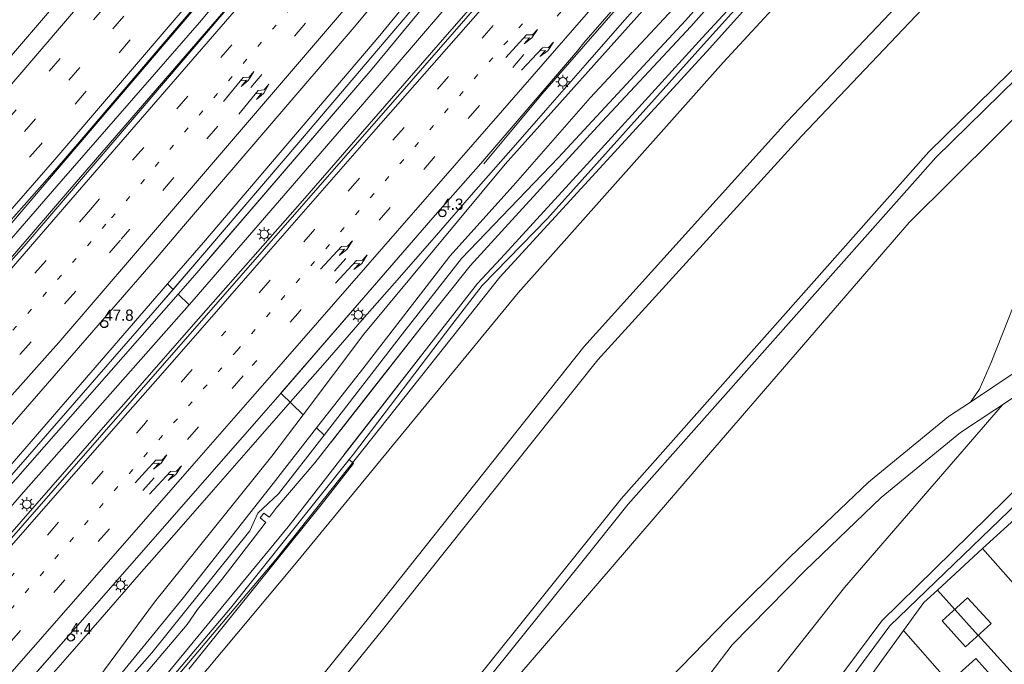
# Model space of a CAD drawing. Header units: metres. Extents: x 83575 to 86200, y 450600 to 453750.
# Tile 34 of 94: x 84577 to 84752, y 451676 to 451790. Entities that reach past the tile are written whole.
import ezdxf
from ezdxf.enums import TextEntityAlignment as Align

# ---------------------------------------------------------------- set-up
doc = ezdxf.new("R2010")
doc.units = ezdxf.units.M
doc.linetypes.add('13strp', pattern=[4, 1, -3])
doc.linetypes.add('39strp', pattern=[12, 3, -9])
for name, color, linetype, lineweight in [('gr-bs-geleiderail', 253, 'geleiderail', 18), ('gw-bs-grondwerklijn', 253, 'Continuous', 18), ('kd-bs-kadastralegrens', 253, 'Continuous', 18), ('mk-bs-13streep 0.45', 253, '13strp', 18), ('mk-bs-39streep 0.15', 253, '39strp', 18), ('mk-bs-pijlre750', 253, 'Continuous', 18), ('mk-bs-streep 0.15', 253, 'Continuous', 18), ('og-bs-bebouwing', 253, 'Continuous', 18), ('vh-bs-randverharding', 253, 'Continuous', 18), ('wm-bs-hectometerbord text', 253, 'Continuous', 18), ('wm-bs-lichtmast', 253, 'Continuous', 18), ('wm-bs-lijnverlich', 253, 'lijnverlich', 18)]:
    doc.layers.add(name, color=color, linetype=linetype, lineweight=lineweight)
doc.styles.add('rtw_iso', font='iso-rtw.shx')
doc.linetypes.add('geleiderail', pattern='A,2,-1,[175,RTW.shx,S=0.5,R=0,X=0,Y=0],-1', length=4)
doc.linetypes.add('lijnverlich', pattern='A,0,-5,[22,RTW.shx,S=1,R=0,X=-0.625,Y=0],2.5,-0.5,[3,RTW.shx,S=0.5,R=0,X=0,Y=0],-0.5,2.5,[22,RTW.shx,S=1,R=180,X=0.625,Y=0],-5', length=16)

# ---------------------------------------------------------------- blocks, each defined once
blk = doc.blocks.new('pijlr-flat-9')
at = {"layer": 'mk-bs-pijlre750'}
for p, q in [((0, 0), (3.7, 4.01)), ((4.25, 3.5), (3.19, 3.45)), ((3.26, 2.43), (4.25, 3.5)), ((4.76, 4.05), (3.7, 4.01)), ((5.64, 5), (4.64, 3.48)), ((5.64, 5), (4.76, 4.05)), ((4.64, 3.48), (3.26, 2.43))]:
    blk.add_line(p, q, dxfattribs=at)
blk = doc.blocks.new('pijlr-flat-45')
at = {"layer": 'mk-bs-pijlre750'}
for p, q in [((0, 0), (3.7, 4.01)), ((4.25, 3.5), (3.19, 3.45)), ((3.26, 2.43), (4.25, 3.5)), ((4.76, 4.05), (3.7, 4.01)), ((5.64, 5), (4.64, 3.48)), ((5.64, 5), (4.76, 4.05)), ((4.64, 3.48), (3.26, 2.43))]:
    blk.add_line(p, q, dxfattribs=at)
blk = doc.blocks.new('pijlr-flat-58')
at = {"layer": 'mk-bs-pijlre750'}
for p, q in [((0, 0), (3.7, 4)), ((4.76, 4.04), (3.7, 4)), ((5.65, 4.99), (4.64, 3.47)), ((5.65, 4.99), (4.76, 4.04)), ((4.25, 3.49), (3.19, 3.45)), ((3.27, 2.43), (4.25, 3.49)), ((4.64, 3.47), (3.27, 2.43))]:
    blk.add_line(p, q, dxfattribs=at)
blk = doc.blocks.new('pijlr-flat-59')
at = {"layer": 'mk-bs-pijlre750'}
for p, q in [((5.35, 5.31), (4.44, 3.73)), ((5.35, 5.31), (4.52, 4.31)), ((0, 0), (3.47, 4.21)), ((4.05, 3.73), (2.99, 3.63)), ((3.12, 2.61), (4.05, 3.73)), ((4.44, 3.73), (3.12, 2.61)), ((4.52, 4.31), (3.47, 4.21))]:
    blk.add_line(p, q, dxfattribs=at)
blk = doc.blocks.new('pijlr-flat-60')
at = {"layer": 'mk-bs-pijlre750'}
for p, q in [((0, 0), (3.7, 4.01)), ((4.25, 3.5), (3.19, 3.45)), ((3.26, 2.43), (4.25, 3.5)), ((4.76, 4.05), (3.7, 4.01)), ((5.64, 5), (4.64, 3.48)), ((5.64, 5), (4.76, 4.05)), ((4.64, 3.48), (3.26, 2.43))]:
    blk.add_line(p, q, dxfattribs=at)
blk = doc.blocks.new('pijlr-flat-78')
at = {"layer": 'mk-bs-pijlre750'}
for p, q in [((0, 0), (3.7, 4)), ((4.76, 4.04), (3.7, 4)), ((5.65, 4.99), (4.64, 3.47)), ((5.65, 4.99), (4.76, 4.04)), ((4.25, 3.49), (3.19, 3.45)), ((3.27, 2.43), (4.25, 3.49)), ((4.64, 3.47), (3.27, 2.43))]:
    blk.add_line(p, q, dxfattribs=at)
blk = doc.blocks.new('pijlr-flat-95')
at = {"layer": 'mk-bs-pijlre750'}
for p, q in [((0, 0), (3.7, 4.01)), ((4.25, 3.5), (3.19, 3.45)), ((3.26, 2.43), (4.25, 3.5)), ((4.76, 4.05), (3.7, 4.01)), ((5.64, 5), (4.64, 3.48)), ((5.64, 5), (4.76, 4.05)), ((4.64, 3.48), (3.26, 2.43))]:
    blk.add_line(p, q, dxfattribs=at)
blk = doc.blocks.new('pijlr-flat-110')
at = {"layer": 'mk-bs-pijlre750'}
for p, q in [((5.35, 5.31), (4.44, 3.73)), ((5.35, 5.31), (4.52, 4.31)), ((0, 0), (3.47, 4.21)), ((4.05, 3.73), (2.99, 3.63)), ((3.12, 2.61), (4.05, 3.73)), ((4.44, 3.73), (3.12, 2.61)), ((4.52, 4.31), (3.47, 4.21))]:
    blk.add_line(p, q, dxfattribs=at)
blk = doc.blocks.new('HMP1-flat-58')
at = {"color": 253}
blk.add_circle((0, 0), 0.625, dxfattribs=at)
blk = doc.blocks.new('HMP1-flat-59')
at = {"color": 253}
blk.add_circle((0, 0), 0.625, dxfattribs=at)
blk = doc.blocks.new('HMP1-flat-61')
at = {"color": 253}
blk.add_circle((0, 0), 0.625, dxfattribs=at)
blk = doc.blocks.new('lantaarnpaal-flat-19')
at = {"layer": 'wm-bs-lichtmast'}
for p, q in [((-0.75, 0), (-1.25, 0)), ((-0.88, 0.88), (-0.53, 0.53)), ((0, 0.75), (0, 1.25)), ((0.53, 0.53), (0.88, 0.88)), ((0.75, 0), (1.25, 0)), ((-0.53, -0.53), (-0.88, -0.88)), ((0, -0.75), (0, -1.25)), ((0.53, -0.53), (0.88, -0.88))]:
    blk.add_line(p, q, dxfattribs=at)
blk.add_circle((0, 0), 0.75, dxfattribs=at)
blk = doc.blocks.new('lantaarnpaal-flat-76')
at = {"layer": 'wm-bs-lichtmast'}
for p, q in [((-0.75, 0), (-1.25, 0)), ((-0.88, 0.88), (-0.53, 0.53)), ((0, 0.75), (0, 1.25)), ((0.53, 0.53), (0.88, 0.88)), ((0.75, 0), (1.25, 0)), ((-0.53, -0.53), (-0.88, -0.88)), ((0, -0.75), (0, -1.25)), ((0.53, -0.53), (0.88, -0.88))]:
    blk.add_line(p, q, dxfattribs=at)
blk.add_circle((0, 0), 0.75, dxfattribs=at)
blk = doc.blocks.new('lantaarnpaal-flat-78')
at = {"layer": 'wm-bs-lichtmast'}
for p, q in [((-0.75, 0), (-1.25, 0)), ((-0.88, 0.88), (-0.53, 0.53)), ((0, 0.75), (0, 1.25)), ((0.53, 0.53), (0.88, 0.88)), ((0.75, 0), (1.25, 0)), ((-0.53, -0.53), (-0.88, -0.88)), ((0, -0.75), (0, -1.25)), ((0.53, -0.53), (0.88, -0.88))]:
    blk.add_line(p, q, dxfattribs=at)
blk.add_circle((0, 0), 0.75, dxfattribs=at)
blk = doc.blocks.new('lantaarnpaal-flat-166')
at = {"layer": 'wm-bs-lichtmast'}
for p, q in [((-0.75, 0), (-1.25, 0)), ((-0.88, 0.88), (-0.53, 0.53)), ((0, 0.75), (0, 1.25)), ((0.53, 0.53), (0.88, 0.88)), ((0.75, 0), (1.25, 0)), ((-0.53, -0.53), (-0.88, -0.88)), ((0, -0.75), (0, -1.25)), ((0.53, -0.53), (0.88, -0.88))]:
    blk.add_line(p, q, dxfattribs=at)
blk.add_circle((0, 0), 0.75, dxfattribs=at)
blk = doc.blocks.new('lantaarnpaal-flat-167')
at = {"layer": 'wm-bs-lichtmast'}
for p, q in [((-0.75, 0), (-1.25, 0)), ((-0.88, 0.88), (-0.53, 0.53)), ((0, 0.75), (0, 1.25)), ((0.53, 0.53), (0.88, 0.88)), ((0.75, 0), (1.25, 0)), ((-0.53, -0.53), (-0.88, -0.88)), ((0, -0.75), (0, -1.25)), ((0.53, -0.53), (0.88, -0.88))]:
    blk.add_line(p, q, dxfattribs=at)
blk.add_circle((0, 0), 0.75, dxfattribs=at)

msp = doc.modelspace()

# ---------------------------------------------------------------- linework, layer by layer
at = {"layer": 'gr-bs-geleiderail', "flags": 128}
for points in [[(84811.11, 452044.75), (84798.18, 452027.96), (84768.84, 451990.05), (84735.91, 451948.06), (84709.46, 451914.78), (84683.54, 451882.51), (84646.15, 451837), (84619.96, 451805.55), (84583.43, 451762.68)], [(84814.16, 452041.79), (84810.35, 452036.81), (84771.32, 451986.45), (84724.44, 451926.75), (84672.6, 451862.37), (84648.95, 451833.69), (84618.12, 451796.72), (84586.34, 451759.87)], [(84609.57, 451737.41), (84627.54, 451757.88), (84652.79, 451786.9), (84674.44, 451811.72), (84706.14, 451848.06)], [(84729.99, 451844.69), (84717.27, 451831.06), (84688.35, 451797.91), (84670.04, 451776.85), (84659.7, 451764.46)], [(84583.43, 451762.68), (84572.33, 451749.65), (84566.8, 451743.45), (84528.02, 451699.9), (84480.85, 451648.7), (84433.7, 451599.57), (84412.16, 451577.66), (84393.23, 451558.92), (84375.07, 451541.41), (84354.66, 451521.82), (84353.19, 451520.45), (84333.36, 451502.02), (84317.68, 451487.6), (84314.87, 451485.13)], [(84586.34, 451759.87), (84570.03, 451740.96), (84566.79, 451737.21), (84508.08, 451671.72), (84442.03, 451601.93), (84414.84, 451574.57), (84386.43, 451546.49), (84356.18, 451517.7), (84350.62, 451512.41), (84326.88, 451490.5), (84317.76, 451482.24)], [(84609.57, 451737.41), (84595.41, 451721.29), (84593.91, 451719.58), (84556.17, 451676.4), (84522.83, 451638.26), (84498.19, 451610.13), (84468.14, 451575.69), (84441.07, 451544.54), (84431.36, 451533.54), (84420.92, 451521.61), (84406.04, 451504.46), (84390.23, 451486.32), (84389.15, 451485.08), (84373.61, 451467.25), (84359.04, 451450.84), (84354.38, 451445.62)]]:
    msp.add_lwpolyline(points, dxfattribs=at)
at = {"layer": 'gw-bs-grondwerklijn'}
for p, q in [((84699.19, 451784.32), (84741.11, 451831.13)), ((84662.54, 451744.34), (84699.19, 451784.32)), ((84622.86, 451694.27), (84662.54, 451744.34)), ((84748.11, 451696.2), (84755.1, 451702.63)), ((84740.1, 451688.85), (84748.11, 451696.2)), ((84588.78, 451654.08), (84622.86, 451694.27)), ((84675.6, 451694.53), (84639.82, 451650)), ((84641.87, 451650), (84676.82, 451693.49)), ((84728.21, 451673.6), (84734.08, 451681.66))]:
    msp.add_line(p, q, dxfattribs=at)
at = {"layer": 'gw-bs-grondwerklijn', "flags": 128}
for points in [[(84623.71, 451723.75), (84651.05, 451755.34), (84659.15, 451764.52), (84676.28, 451784.46), (84677.44, 451785.9), (84690.04, 451800.42), (84708.75, 451821.68), (84725.37, 451840.24), (84742.79, 451859.54), (84763.45, 451882.18), (84782.18, 451901.47), (84799.06, 451918.35), (84818.09, 451936.54), (84836.93, 451954.02), (84855.37, 451970.91), (84872.16, 451985.4)], [(84874.44, 451983.18), (84874.44, 451983.18), (84859.66, 451970.1), (84838.63, 451950.93), (84817.92, 451931.49), (84798.28, 451912.78), (84778.7, 451893.31), (84759.66, 451873.27), (84742.28, 451854.14), (84724.52, 451833.51), (84711.4, 451818.42), (84690.37, 451794.48), (84663.5, 451764.39), (84638.42, 451734.24), (84627.66, 451719.93)], [(84631.38, 451716.33), (84630.05, 451717.62), (84638.24, 451728.08), (84653.69, 451748.07), (84664.92, 451760.53), (84678.54, 451776.15), (84693.24, 451791.94), (84711.34, 451812.99), (84733.21, 451836.78), (84756.97, 451863.56), (84770.99, 451877.86), (84786.65, 451892.33), (84813.35, 451917.75), (84830.84, 451934), (84854.06, 451954.6), (84872.94, 451970.29), (84880.97, 451976.84)], [(84631.38, 451716.33), (84645.31, 451734.31), (84655.77, 451747.63), (84672.93, 451765.56), (84695.43, 451789.86), (84712.46, 451808.99), (84735.05, 451834.38), (84756.67, 451857.79), (84776.24, 451878.13), (84797.99, 451899.62), (84819.38, 451919.76), (84842.66, 451940.46), (84864.86, 451959.41), (84883.38, 451974.49)], [(84884.36, 451973.53), (84871.85, 451963.64), (84854.79, 451949.39), (84837.62, 451934.57), (84823.51, 451921.88), (84807.63, 451906.95), (84793.31, 451893.38), (84777.47, 451877.58), (84758.67, 451858.1), (84738.45, 451836.24), (84716.01, 451810.89), (84696.4, 451788.82), (84679.86, 451771.08), (84665.3, 451755.16), (84657.25, 451746.35), (84648.65, 451735.53), (84632.65, 451715.1)], [(84883.33, 451974.54), (84883.38, 451974.49), (84864.86, 451959.41), (84842.66, 451940.46), (84819.38, 451919.76), (84797.99, 451899.62), (84776.24, 451878.13), (84756.67, 451857.79), (84735.05, 451834.38), (84712.46, 451808.99), (84695.43, 451789.86), (84672.93, 451765.56), (84655.77, 451747.63), (84645.31, 451734.31)], [(84634.96, 451712.87), (84650.38, 451732.69), (84658.57, 451743.2), (84662.7, 451747.67), (84680.57, 451767.15), (84698.37, 451786.76), (84706.55, 451795.63), (84723.17, 451814.59), (84742.05, 451835.74), (84756.02, 451850.98), (84772.48, 451868.24), (84788.74, 451884.8), (84807.19, 451902.38), (84829.05, 451922.65), (84845.55, 451937.31), (84868.83, 451957.09)], [(84870.13, 451956.99), (84840.84, 451931.88), (84813.69, 451907.16), (84785.24, 451879.73), (84764.26, 451858.14), (84720.81, 451810.22), (84699.17, 451786.18), (84670.96, 451754.77), (84659.38, 451742.87), (84654.04, 451735.89), (84636.57, 451712.93), (84635.84, 451712.02)], [(84651.11, 451796.78), (84626.57, 451767.82), (84604.64, 451742.18), (84603.65, 451743.14), (84610, 451750.47), (84641.25, 451787.21), (84666.12, 451817.66)], [(84658.35, 451798.49), (84638.28, 451775.04), (84607.92, 451739.99), (84607.45, 451739.46), (84605.51, 451741.34), (84608.47, 451744.72), (84639.89, 451781.26), (84668.18, 451815.59)], [(84578.9, 451669), (84585.48, 451676.53), (84592.06, 451684.06), (84598.64, 451691.59), (84605.23, 451699.11), (84611.81, 451706.64), (84618.39, 451714.17), (84624.98, 451721.7), (84631.56, 451729.22), (84638.14, 451736.75), (84644.73, 451744.28), (84651.31, 451751.81), (84657.89, 451759.33), (84664.48, 451766.86), (84671.06, 451774.39), (84677.64, 451781.92), (84684.22, 451789.44), (84690.81, 451796.97)], [(84571.94, 451703.16), (84563.25, 451692.4), (84530.06, 451655.68), (84528.16, 451655.82), (84527.73, 451657.2), (84543.23, 451674.32), (84569.6, 451703.83), (84603.65, 451743.14), (84604.64, 451742.18), (84602.22, 451739.35), (84573.21, 451706.08), (84541.85, 451670.87), (84529.3, 451657.39), (84529.41, 451656.67), (84530.01, 451656.56), (84539.2, 451666.5)], [(84563.25, 451692.4), (84571.94, 451703.16), (84605.51, 451741.34), (84607.45, 451739.46), (84578.1, 451706.24), (84553.53, 451677.83), (84529.85, 451650.69), (84504.92, 451622.75), (84484.34, 451601.59), (84464.02, 451580.46), (84441.94, 451557.02), (84437.46, 451552.41), (84425.21, 451539.84), (84412.76, 451527.01), (84414.75, 451531.52), (84422.09, 451540.13), (84432.56, 451550.89), (84435.92, 451554.26), (84440.82, 451559.17), (84455.42, 451574.76), (84468.72, 451589.15), (84492.77, 451613.31), (84526.38, 451650.05)], [(84557.04, 451647.63), (84590.2, 451685.46), (84623.59, 451723.6), (84623.71, 451723.75), (84627.66, 451719.93), (84622.15, 451712.59), (84601.34, 451686.7), (84588.45, 451669.28)], [(84589.01, 451666.15), (84606.48, 451687.52), (84622.34, 451707.76), (84630.05, 451717.62), (84631.38, 451716.33), (84623.32, 451705.93), (84619.67, 451702.51), (84618.22, 451699.35), (84600.86, 451677.75), (84585.14, 451659.86)], [(84598.23, 451666.09), (84614.79, 451685.64), (84635.84, 451712.02), (84636.57, 451711.31), (84630.89, 451703.97), (84607.42, 451674.84)]]:
    msp.add_lwpolyline(points, dxfattribs=at)
at = {"layer": 'gw-bs-grondwerklijn'}
for points in [[(84850, 451927.07), (84819.49, 451900), (84779.15, 451860.6), (84743.63, 451827.41), (84702.14, 451782.4), (84665.79, 451741.58), (84626.5, 451693.73), (84589.95, 451650)], [(84610.95, 451749.56), (84626.57, 451767.82), (84651.11, 451796.78), (84667.46, 451816.14), (84686.83, 451839.86), (84714.43, 451873.52), (84739.3, 451902.95)], [(84740.01, 451902.34), (84720.11, 451879.27), (84699.53, 451854.07), (84677.63, 451827.3), (84668.18, 451815.59), (84639.89, 451781.26), (84611.92, 451748.73)], [(84850, 451900.29), (84833.09, 451886.64), (84791.22, 451848.04), (84752.33, 451812.93), (84713.38, 451771.86), (84677.41, 451731.96), (84639.05, 451683.58), (84611.95, 451650)], [(84850, 451895.86), (84835.55, 451884.01), (84793.18, 451845.42), (84754.3, 451809.73), (84715.99, 451769.33), (84679.92, 451729.71), (84641.75, 451681.79), (84616.01, 451650)], [(84640.16, 451724.69), (84648.65, 451735.53), (84657.25, 451746.35), (84665.3, 451755.16), (84679.86, 451771.08), (84696.4, 451788.82), (84716.01, 451810.89), (84738.45, 451836.24), (84758.67, 451858.1), (84773.69, 451873.67)], [(84775.94, 451871.76), (84772.48, 451868.24), (84756.02, 451850.98), (84742.05, 451835.74), (84723.17, 451814.59), (84706.55, 451795.63), (84698.37, 451786.76), (84680.57, 451767.15), (84662.7, 451747.67), (84658.57, 451743.2), (84650.38, 451732.69), (84642.57, 451722.64)], [(84850, 451866.11), (84846.08, 451863.04), (84778.74, 451805.97), (84738.55, 451766.55), (84684.06, 451705.06), (84675.6, 451694.53)], [(84676.82, 451693.49), (84685.31, 451704.06), (84739.8, 451765.54), (84779.99, 451804.97), (84847.15, 451861.89)], [(84796.39, 451811.82), (84773.64, 451792.33), (84735.08, 451754.01), (84699.49, 451712.82), (84660.97, 451668.04), (84647.77, 451650)], [(84605.51, 451741.34), (84571.94, 451703.16), (84539.2, 451666.5), (84530.01, 451656.56), (84529.41, 451656.67), (84529.3, 451657.39), (84541.85, 451670.87), (84573.21, 451706.08), (84602.22, 451739.35), (84610.95, 451749.56)], [(84611.92, 451748.73), (84608.47, 451744.72), (84605.51, 451741.34)], [(84705.34, 451650), (84730.22, 451683.37), (84767.78, 451720.21), (84781.53, 451732.34), (84781.93, 451732.46), (84782.54, 451732.32), (84782.96, 451731.85), (84783.02, 451731.22), (84782.7, 451730.68), (84769.01, 451718.48), (84731.66, 451682.52), (84707.67, 451650)], [(84578.62, 451650), (84579.69, 451651.22), (84598.82, 451673), (84607.12, 451682.75), (84608.97, 451685.39), (84613.24, 451690.72), (84619.21, 451698.49), (84620.95, 451700.69), (84621.07, 451700.85), (84620.03, 451701.69), (84620.7, 451702.47), (84621.65, 451701.76), (84621.76, 451701.92), (84622.86, 451703.34), (84629.76, 451711.4), (84640.16, 451724.69)], [(84642.57, 451722.64), (84625, 451700.07), (84603.2, 451673.59), (84582.62, 451650)], [(84751.62, 451721.69), (84723.6, 451689.29), (84692.55, 451650)], [(84734.08, 451681.66), (84737.71, 451686.65), (84740.1, 451688.85)]]:
    msp.add_lwpolyline(points, dxfattribs=at)
at = {"layer": 'kd-bs-kadastralegrens'}
for p, q in [((84748.11, 451696.2), (84757.8, 451685.23)), ((84743.18, 451685.42), (84740.1, 451688.85)), ((84734.08, 451681.66), (84742.2, 451672.45))]:
    msp.add_line(p, q, dxfattribs=at)
msp.add_lwpolyline([(84761.58, 451664.9), (84755.75, 451671.49), (84747.34, 451680.83)], dxfattribs=at)
at = {"layer": 'mk-bs-13streep 0.45', "flags": 128}
for points in [[(84820.54, 452035.59), (84798.71, 452007.38), (84772.24, 451973.31), (84743.12, 451936.3), (84718.65, 451905.61), (84698.87, 451880.98), (84673.89, 451850.44), (84654.93, 451827.27), (84633.06, 451800.94), (84592.72, 451753.71)], [(84615.9, 451731.3), (84645.78, 451765.52), (84680.07, 451804.73), (84692.42, 451818.8), (84710.63, 451839.73), (84723.67, 451854.67), (84736.73, 451869.41), (84747.34, 451881.29), (84758.77, 451893.74)], [(84592.72, 451753.71), (84590.64, 451751.27), (84576.87, 451735.66), (84542.38, 451696.54), (84496.69, 451646.7), (84448.74, 451596.28), (84421.65, 451568.9), (84408.61, 451555.97), (84390.64, 451538.29), (84364.85, 451513.62), (84362.75, 451511.65), (84338.4, 451488.86)], [(84615.9, 451731.3), (84606.88, 451720.97), (84602.42, 451715.86), (84560.23, 451667.52), (84518.72, 451620.09), (84481.23, 451577.2), (84449.88, 451541.43), (84432.78, 451521.74), (84416.07, 451502.63), (84400.42, 451484.83), (84396.59, 451480.46), (84384.58, 451466.78), (84368.71, 451448.67), (84360.59, 451439.41), (84353.92, 451431.82), (84331.78, 451406.41), (84308.82, 451380.16), (84271, 451336.88)]]:
    msp.add_lwpolyline(points, dxfattribs=at)
at = {"layer": 'mk-bs-39streep 0.15', "flags": 128}
for points in [[(84574.85, 451771.76), (84598.88, 451799.73), (84631.53, 451838.74), (84661.6, 451875.28), (84689.54, 451910.34), (84706.23, 451931.49), (84725.89, 451957.26), (84741.99, 451978.71), (84756.04, 451998.26), (84769.35, 452017.43), (84782.22, 452036.46), (84795.34, 452057.03)], [(84807.52, 452048.24), (84786.59, 452020.9), (84762.67, 451990.18), (84733.03, 451952.43), (84703.32, 451915.18), (84673.31, 451877.96), (84642.87, 451840.96), (84612.23, 451804.26), (84581.16, 451767.88)], [(84817.84, 452038.21), (84811.25, 452029.62), (84775.1, 451982.96), (84723.83, 451918.01), (84671.34, 451853.1), (84652.07, 451829.75), (84626.01, 451798.33), (84589.97, 451756.36)], [(84824.07, 452032.15), (84803.43, 452005.93), (84753.38, 451942.64), (84707.09, 451885.11), (84677.06, 451848.31), (84657.44, 451824.41), (84639.41, 451802.61), (84595.43, 451751.08)], [(84858.22, 451998.96), (84851.41, 451992.52), (84834.36, 451976.11), (84819.34, 451961.45), (84802.48, 451944.72), (84783.82, 451925.72), (84759.39, 451899.87), (84737.22, 451875.54), (84705.27, 451839.31), (84677.19, 451806.96), (84648.92, 451774.76), (84613.19, 451733.92)], [(84867.22, 451990.2), (84864.98, 451988.25), (84847.21, 451972.62), (84820.79, 451948.3), (84803.49, 451932.05), (84778.07, 451906.98), (84755.17, 451883.05), (84729.58, 451855.06), (84704.78, 451827.2), (84682.65, 451802.04), (84659.09, 451774.96), (84627.14, 451738.38), (84618.64, 451728.65)], [(84578.31, 451770.16), (84602.48, 451798.31), (84625.71, 451825.92), (84647.85, 451852.58), (84672.53, 451882.63), (84695.01, 451910.51)], [(84306.78, 451489.55), (84324.63, 451505.77), (84348.53, 451528.12), (84374.36, 451552.82), (84393.61, 451571.68), (84416.93, 451594.98), (84441.68, 451620.36), (84466.47, 451646.22), (84484.87, 451665.83), (84507.12, 451689.93), (84531.13, 451716.5), (84555.5, 451743.89), (84578.31, 451770.16)], [(84581.16, 451767.88), (84550.79, 451733.14), (84517.69, 451696.28), (84477.32, 451652.46), (84436.13, 451609.37), (84393.96, 451566.98), (84359.7, 451533.7), (84342.34, 451517.35), (84315.99, 451493.02), (84309.27, 451486.91)], [(84589.97, 451756.36), (84584.17, 451749.6), (84573.89, 451737.96), (84543.47, 451703.49), (84503.93, 451659.99), (84463.6, 451617.18), (84423.02, 451575.57), (84406.74, 451559.41), (84383.9, 451537.02), (84359.99, 451514.19), (84358.9, 451513.15), (84333.32, 451489.47), (84321.42, 451478.58)], [(84335.36, 451480.9), (84354.71, 451498.77), (84365.57, 451509.05), (84380, 451522.72), (84404.95, 451546.93), (84427.64, 451569.55), (84444.09, 451586.08), (84492.43, 451636.54), (84541.68, 451689.96), (84579.86, 451733.34), (84593.61, 451748.95), (84595.43, 451751.08)], [(84107.96, 451141.62), (84116.94, 451155.23), (84127.27, 451170.22), (84138.42, 451185.6), (84149.28, 451199.91), (84158.64, 451211.79), (84174.35, 451230.98), (84190.19, 451249.71), (84206.21, 451268.28), (84236.4, 451303.03), (84268.68, 451339.92), (84301.76, 451377.84), (84329.15, 451408.93), (84351.28, 451434.3), (84357.99, 451442.01), (84370.27, 451456.09), (84391.73, 451480.51), (84393.87, 451482.97), (84409.43, 451500.76), (84424.93, 451518.57), (84446.38, 451543.16), (84469.87, 451569.93), (84516.6, 451623.38), (84563.42, 451676.93), (84599.43, 451718.18), (84604.02, 451723.43), (84613.19, 451733.92)], [(84480.76, 451571.02), (84518.04, 451613.62), (84557.09, 451658.25), (84596.05, 451702.82), (84605.42, 451713.54), (84618.64, 451728.65)]]:
    msp.add_lwpolyline(points, dxfattribs=at)
at = {"layer": 'mk-bs-streep 0.15', "flags": 128}
for points in [[(84828.02, 452121.85), (84823.01, 452112.18), (84813.78, 452095.51), (84798.02, 452068.35), (84783.4, 452044.88), (84773.23, 452029.63), (84763.98, 452016.06), (84749.8, 451995.8), (84738.01, 451979.6), (84722.79, 451959.27), (84700.23, 451929.72), (84682.73, 451907.57), (84662.77, 451882.56), (84642.86, 451858.15), (84623.46, 451834.79), (84601.37, 451808.28), (84572.14, 451774.16)], [(84810.12, 452045.72), (84782.48, 452009.61), (84751.55, 451970.06), (84722.93, 451933.83), (84694.53, 451898.32), (84665.29, 451862.3), (84634.92, 451825.57), (84606.26, 451791.55), (84583.67, 451765.23)], [(84815.21, 452040.77), (84812.35, 452037.03), (84772.73, 451985.88), (84714.92, 451912.63), (84664.46, 451850.51), (84649.37, 451832.15), (84617.37, 451793.76), (84587.28, 451758.96)], [(84826.59, 452029.7), (84793.31, 451987.13), (84759.51, 451944.46), (84719.76, 451894.91), (84682.46, 451849.01), (84660.16, 451821.96), (84634.13, 451790.78), (84597.98, 451748.62)], [(84855.67, 452001.44), (84835.91, 451982.65), (84821.32, 451968.46), (84795.58, 451942.87), (84774.25, 451920.9), (84750.53, 451895.52), (84731.48, 451874.43), (84703.66, 451842.88), (84674.53, 451809.61), (84660.82, 451793.71), (84640.15, 451770.1), (84621.15, 451748.35), (84610.65, 451736.37)], [(84869.79, 451987.71), (84853.63, 451973.58), (84830.65, 451952.66), (84806.68, 451930.06), (84782.73, 451906.61), (84755.51, 451878.21), (84726.6, 451846.44), (84685.04, 451799.24), (84662.98, 451773.89), (84641.99, 451749.8), (84621.28, 451726.09)], [(84313.89, 451486.19), (84331.59, 451502.31), (84353.07, 451522.41), (84372.44, 451540.88), (84392.14, 451560.06), (84409.12, 451576.87), (84435.23, 451603.24), (84465.29, 451634.37), (84494.74, 451665.75), (84526.09, 451700.05), (84554.75, 451732.11), (84583.67, 451765.23)], [(84587.28, 451758.96), (84571.03, 451740.18), (84560.28, 451727.75), (84501.02, 451662.13), (84448.38, 451606.55), (84416.76, 451574.47), (84408.27, 451565.98), (84391.03, 451549), (84374.69, 451533.21), (84357.55, 451516.83), (84357.34, 451516.63), (84342.07, 451502.42), (84322.1, 451484.07), (84318.89, 451481.11)], [(84597.98, 451748.62), (84584.37, 451732.75), (84582.84, 451731.03), (84530.88, 451672.78), (84470.72, 451608.34), (84426.99, 451563.73), (84411.16, 451548.06), (84394.93, 451532.31), (84374.74, 451512.8), (84368.2, 451506.62), (84356.29, 451495.39), (84336.9, 451477.46)], [(84610.65, 451736.37), (84601.91, 451726.39), (84596.62, 451720.35), (84582.06, 451703.74), (84562.11, 451680.89), (84535.35, 451650.31), (84498.26, 451607.72), (84469.43, 451574.82), (84443.59, 451545.31), (84425.2, 451524.2), (84408.27, 451504.78), (84391.25, 451485.39), (84390.05, 451484.01), (84374.15, 451465.86), (84358.53, 451448.1), (84355.43, 451444.57)], [(84621.28, 451726.09), (84618.69, 451723.13), (84608.34, 451711.28), (84592.36, 451692.98), (84567.26, 451664.38), (84532.38, 451624.46), (84508.12, 451596.9), (84496.35, 451583.79), (84474.21, 451560.12), (84451.91, 451536.63), (84440.28, 451524.3), (84423.87, 451505.97), (84406.29, 451485.77), (84399.39, 451477.89), (84390.95, 451468.25), (84373.52, 451448.41), (84363.31, 451436.69)]]:
    msp.add_lwpolyline(points, dxfattribs=at)
at = {"layer": 'og-bs-bebouwing'}
msp.add_line((84743.18, 451685.42), (84747.32, 451680.81), dxfattribs=at)
for points in [[(84745.45, 451687.46), (84749.63, 451682.9), (84745.06, 451678.77), (84740.91, 451683.39), (84745.45, 451687.46)], [(84754.32, 451668.43), (84749.69, 451664.27), (84750.89, 451662.93), (84745.95, 451658.5), (84738.54, 451666.74), (84743.18, 451670.91), (84741.97, 451672.25), (84742.2, 451672.45), (84746.9, 451676.69), (84754.32, 451668.43)]]:
    msp.add_lwpolyline(points, dxfattribs=at)
at = {"layer": 'vh-bs-randverharding'}
msp.add_line((84745.93, 451722.2), (84753.9, 451727.49), dxfattribs=at)
for points in [[(84573.8, 451781.18), (84594.14, 451804.85), (84631.42, 451849.17), (84642.16, 451862.15), (84680.82, 451910.54), (84700.51, 451935.97)], [(84591.87, 451765.81), (84622.31, 451801.52), (84648.66, 451833.02), (84683.07, 451874.89), (84719.18, 451920.08)], [(84616.7, 451744.66), (84646.8, 451779.12), (84673.9, 451810.2), (84712.22, 451854.46), (84722.93, 451866.81), (84738.04, 451883.42), (84748.53, 451895.09)], [(84745.93, 451722.2), (84747.54, 451724.5), (84749.59, 451729.23), (84756.52, 451746.7), (84764.22, 451763.21), (84773.1, 451778.75), (84773.21, 451778.83), (84783.21, 451794.21), (84794.51, 451809.59), (84806.34, 451823.58), (84819.15, 451836.61), (84832.51, 451848.92), (84847.37, 451861.62), (84847.15, 451861.89)], [(84645.37, 451836.21), (84624.43, 451811.1), (84588.39, 451768.77)], [(84662.57, 451819.87), (84637.1, 451789.11), (84606.47, 451753.37)], [(84690.04, 451800.42), (84677.44, 451785.9), (84676.28, 451784.46), (84659.15, 451764.52), (84651.05, 451755.34), (84631.16, 451732.36)], [(84588.39, 451768.77), (84583.69, 451763.25), (84517.04, 451687.95), (84481.6, 451650)], [(84487.85, 451650), (84518.05, 451682.2), (84578.25, 451749.84), (84591.87, 451765.81)], [(84606.47, 451753.37), (84601.49, 451747.56), (84563.14, 451703.41), (84525.31, 451661.14)], [(84533.87, 451650), (84563.54, 451683.89), (84606.43, 451732.9), (84616.7, 451744.66)], [(84788.1, 451732.75), (84785.83, 451733.99), (84785.53, 451734.1), (84783.01, 451734.85), (84780.4, 451735.21), (84777.77, 451735.16), (84775.18, 451734.72), (84772.68, 451733.89), (84770.34, 451732.7), (84759.48, 451726.88), (84744.19, 451716.79), (84730.15, 451705.26), (84716.57, 451692.25), (84703.72, 451679.14), (84694.84, 451667.51), (84686.67, 451651.66), (84685.83, 451650)], [(84631.16, 451732.36), (84623.59, 451723.6), (84590.2, 451685.46), (84559.12, 451650)], [(84669.91, 451650), (84676.64, 451656.91), (84690.51, 451671.01), (84702.9, 451683.7), (84713.98, 451694.76), (84727.88, 451708), (84742.04, 451719.61), (84745.93, 451722.2)]]:
    msp.add_lwpolyline(points, dxfattribs=at)
at = {"layer": 'wm-bs-lijnverlich'}
for points in [[(84584.8, 451761.35), (84609.28, 451789.52), (84666.41, 451857.84), (84647.33, 451834.76)], [(84584.8, 451761.35), (84568.26, 451742.32), (84550.96, 451722.41), (84488.31, 451653.3), (84426.9, 451589.5), (84362.68, 451526.43), (84316.16, 451483.84)]]:
    msp.add_lwpolyline(points, dxfattribs=at)

# ---------------------------------------------------------------- block references
for name, p in [('pijlr-flat-60', (84663.57, 451783.29)), ('pijlr-flat-45', (84666.38, 451781.02)), ('pijlr-flat-110', (84613.56, 451775.52)), ('lantaarnpaal-flat-78', (84673.71, 451778.99)), ('pijlr-flat-59', (84616.26, 451773.23)), ('HMP1-flat-61', (84652.34, 451755.68)), ('lantaarnpaal-flat-166', (84620.78, 451751.95)), ('pijlr-flat-9', (84630.77, 451745.78)), ('pijlr-flat-95', (84633.41, 451743.28)), ('lantaarnpaal-flat-167', (84637.44, 451737.66)), ('HMP1-flat-59', (84592.42, 451736.02)), ('pijlr-flat-58', (84597.89, 451707.86)), ('pijlr-flat-78', (84600.46, 451705.88)), ('lantaarnpaal-flat-76', (84578.7, 451704.07)), ('lantaarnpaal-flat-19', (84595.33, 451689.72)), ('HMP1-flat-58', (84586.52, 451680.44))]:
    msp.add_blockref(name, p)

# ---------------------------------------------------------------- texts
at = {"layer": 'wm-bs-hectometerbord text', "style": 'rtw_iso'}
for s, p in [('4.3', (84652.34, 451755.67)), ('47.8', (84592.42, 451736)), ('4.4', (84586.52, 451680.43))]:
    msp.add_text(s, height=2, dxfattribs=at).set_placement(p, align=Align.BOTTOM_LEFT)

doc.saveas('drawing.dxf')
